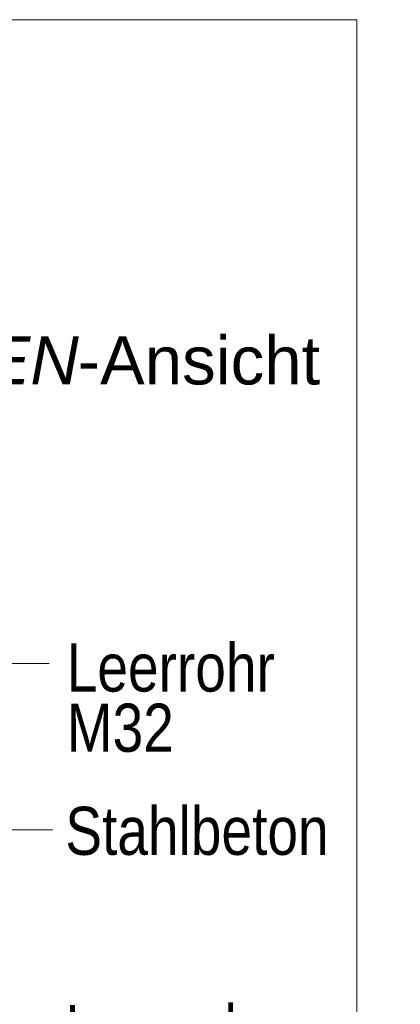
# Model space of a CAD drawing. Extents: x -620 to 300, y 62 to 1107.
# Tile 252 of 256: x 196 to 207, y 848 to 876. Entities that reach past the tile are written whole.
import ezdxf
from ezdxf.lldxf.tags import DXFTag

# ---------------------------------------------------------------- set-up
doc = ezdxf.new("R2010")
doc.units = 0
doc.layers.get('0').update_dxf_attribs({"lineweight": 35})
doc.layers.add('E_Detail_Beschriftung', color=7, linetype='Continuous', lineweight=13, true_color=0x009900)
doc.layers.add('E_Detail_Linie_Text_Bem', color=7, linetype='Continuous', lineweight=13)
doc.styles.get("Standard").update_dxf_attribs({"font": 'ARIALN.TTF'})
tags = doc.linetypes.add('fein_strichliert-A06G9GDB8I', pattern=[4, 1, -2, 1]).pattern_tags.tags
tags[8:9] = [DXFTag(74, 4), DXFTag(75, 0), DXFTag(340, '0'), DXFTag(46, 0.0), DXFTag(50, 0.0), DXFTag(44, 0.0), DXFTag(45, 0.0)]
tags[6:7] = [DXFTag(74, 4), DXFTag(75, 0), DXFTag(340, '0'), DXFTag(46, 0.0), DXFTag(50, 0.0), DXFTag(44, 0.0), DXFTag(45, 0.0)]
tags[4:5] = [DXFTag(74, 4), DXFTag(75, 0), DXFTag(340, '0'), DXFTag(46, 0.0), DXFTag(50, 0.0), DXFTag(44, 0.0), DXFTag(45, 0.0)]

# ---------------------------------------------------------------- blocks, each defined once
blk = doc.blocks.new('Referenz-A06G9GDJ8I')
at = {"layer": 'E_Detail_Linie_Text_Bem', "linetype": 'fein_strichliert-A06G9GDB8I', "ltscale": 0.65}
for p, q in [((205.317, 876.205), (142.548, 876.205)), ((205.317, 814.889), (205.317, 876.205))]:
    blk.add_line(p, q, dxfattribs=at)
at = {"layer": 'E_Detail_Linie_Text_Bem', "color": 0, "linetype": 'Continuous', "ltscale": 0.13}
for p, q in [((194.101, 857.457), (196.362, 857.457)), ((196.458, 852.619), (194.709, 852.619))]:
    blk.add_line(p, q, dxfattribs=at)
at = {"layer": 'E_Detail_Beschriftung', "linetype": 'Continuous', "lineweight": -2, "ltscale": 0.25, "char_height": 1.4, "attachment_point": 1}
for s, insert in [('{\\fArial|b0|i1;SEITEN}', (190.158, 866.984)), ('{\\fArial;-Ansicht}', (197.188, 866.984))]:
    blk.add_mtext(s, dxfattribs=dict(at, insert=insert))
at = {"layer": 'E_Detail_Beschriftung', "linetype": 'Continuous', "ltscale": 0.13, "char_height": 1.4, "attachment_point": 1}
for s, insert in [('{\\fArial Narrow;Leerrohr}', (196.871, 858.042)), ('{\\fArial Narrow;M32}', (196.871, 856.289)), ('{\\fArial Narrow;Stahlbeton}', (196.829, 853.287)), ('{\\fArial Narrow;Leerrohr}', (196.829, 847.515))]:
    blk.add_mtext(s, dxfattribs=dict(at, insert=insert))

msp = doc.modelspace()

# ---------------------------------------------------------------- block references
at = {"color": 8, "lineweight": 25, "ltscale": 0.25, "true_color": 0x808080}
msp.add_blockref('Referenz-A06G9GDJ8I', (0, 0), dxfattribs=at)

doc.saveas('drawing.dxf')
